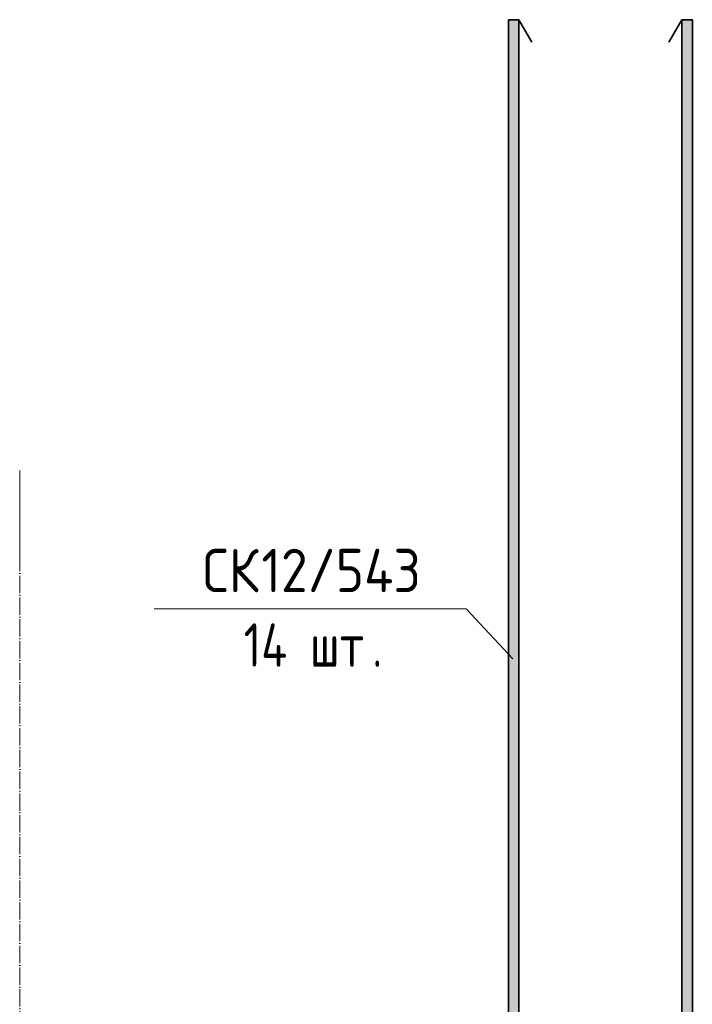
# Model space of a CAD drawing. Header units: millimetres. Extents: x 20745 to 44684, y -2139 to 75713.
# Tile 11 of 28: x 34383 to 35159, y -207 to 928. Entities that reach past the tile are written whole.
import ezdxf

# ---------------------------------------------------------------- set-up
doc = ezdxf.new("R2010")
doc.units = ezdxf.units.MM
doc.linetypes.add('02 Штрихпунктирная _20 мм_', pattern=[25, 20, -2.5, 0, -2.5])
for name, color, linetype, lineweight in [('AA_Vinoska', 7, 'Continuous', 9), ('KR_Armatura_Tonkie', 7, 'Continuous', 20), ('Оси', 7, 'Continuous', 9)]:
    doc.layers.add(name, color=color, linetype=linetype, lineweight=lineweight)
doc.styles.add('ISOCPEUR_2', font='isocpeur.ttf', dxfattribs={"width": 0.9, "height": 50})
doc.styles.add('ISOCPEUR_3', font='isocpeur.ttf', dxfattribs={"width": 0.8, "height": 50})

# ---------------------------------------------------------------- blocks, each defined once
blk = doc.blocks.new('351_Ряд стержней П переменный шаг _НесАрм_РабПлоск_ - Тип 1-3852947-Сечение 2')
at = {"layer": 'KR_Armatura_Tonkie', "lineweight": 35}
for points in [[(24564.1, -1666), (24576.1, -1666), (24575.9, 928), (24564.1, 927.9), (24564.1, -1653.8)], [(24764.1, -1666), (24776.1, -1666), (24775.9, 928), (24764.1, 927.9), (24764.1, -1653.8)], [(24606.1, -1708), (24606.1, -1696), (24598.3, -1695), (24590.4, -1691.4), (24584.5, -1686.7), (24580, -1680.7), (24577.1, -1673.8), (24575.8, -1666), (24564.1, -1666), (24565.7, -1677.4), (24569.7, -1687), (24577, -1696.2), (24585.3, -1702.5), (24595.2, -1706.6), (24605.4, -1707.9)], [(24734.1, -1708), (24745.7, -1706.2), (24755.5, -1702), (24763.8, -1695.7), (24770.4, -1687), (24774.6, -1676.9), (24775.9, -1666), (24764.1, -1666), (24763, -1673.8), (24759.7, -1681.5), (24754.8, -1687.6), (24748.8, -1692.1), (24741.8, -1695), (24734.1, -1696.2), (24734.1, -1708)], [(24705.2, -1708), (24734.1, -1707.8), (24734.1, -1696), (24606.1, -1696.2), (24606.1, -1708), (24690.4, -1708)]]:
    blk.add_hatch(color=256, dxfattribs=at).paths.add_polyline_path(points)
for p, q in [((24564.1, 928), (24564.1, -1666)), ((24576.1, 928), (24564.1, 928)), ((24564.1, 928), (24576.1, 928)), ((24564.1, 928), (24564.1, -1666)), ((24576.1, 928), (24564.1, 928)), ((24564.1, 928), (24576.1, 928)), ((24564.1, 928), (24564.1, -1666)), ((24576.1, 928), (24564.1, 928)), ((24564.1, 928), (24576.1, 928)), ((24564.1, 928), (24564.1, -1666)), ((24576.1, 928), (24564.1, 928)), ((24564.1, 928), (24576.1, 928)), ((24564.1, 928), (24564.1, -1666)), ((24576.1, 928), (24564.1, 928)), ((24564.1, 928), (24576.1, 928)), ((24576.1, -1666), (24576.1, 928)), ((24576.1, 928), (24591.1, 902)), ((24576.1, -1666), (24576.1, 928)), ((24576.1, 928), (24591.1, 902)), ((24576.1, -1666), (24576.1, 928)), ((24576.1, 928), (24591.1, 902)), ((24576.1, -1666), (24576.1, 928)), ((24576.1, 928), (24591.1, 902)), ((24576.1, -1666), (24576.1, 928)), ((24576.1, 928), (24591.1, 902)), ((24764.1, 928), (24749.1, 902)), ((24764.1, 928), (24749.1, 902)), ((24764.1, 928), (24749.1, 902)), ((24764.1, 928), (24749.1, 902)), ((24764.1, 928), (24749.1, 902)), ((24764.1, 928), (24764.1, -1666)), ((24764.1, 928), (24776.1, 928)), ((24776.1, 928), (24764.1, 928)), ((24764.1, 928), (24764.1, -1666)), ((24764.1, 928), (24776.1, 928)), ((24776.1, 928), (24764.1, 928)), ((24764.1, 928), (24764.1, -1666)), ((24764.1, 928), (24776.1, 928)), ((24776.1, 928), (24764.1, 928)), ((24764.1, 928), (24764.1, -1666)), ((24764.1, 928), (24776.1, 928)), ((24776.1, 928), (24764.1, 928)), ((24764.1, 928), (24764.1, -1666)), ((24764.1, 928), (24776.1, 928)), ((24776.1, 928), (24764.1, 928)), ((24776.1, -1666), (24776.1, 928)), ((24776.1, -1666), (24776.1, 928)), ((24776.1, -1666), (24776.1, 928)), ((24776.1, -1666), (24776.1, 928)), ((24776.1, -1666), (24776.1, 928)), ((24734.1, -1696), (24606.1, -1696)), ((24734.1, -1696), (24606.1, -1696)), ((24734.1, -1696), (24606.1, -1696)), ((24734.1, -1696), (24606.1, -1696)), ((24734.1, -1696), (24606.1, -1696)), ((24606.1, -1708), (24734.1, -1708)), ((24606.1, -1708), (24734.1, -1708)), ((24606.1, -1708), (24734.1, -1708)), ((24606.1, -1708), (24734.1, -1708)), ((24606.1, -1708), (24734.1, -1708))]:
    blk.add_line(p, q, dxfattribs=at)
at = {"layer": 'KR_Armatura_Tonkie', "lineweight": 35, "flags": 128}
for points in [[(24564.1, -1666), (24566, -1678.7), (24571.7, -1690.2), (24580.6, -1699.4), (24591.9, -1705.5), (24604.5, -1708), (24606.1, -1708)], [(24564.1, -1666), (24566, -1678.7), (24571.7, -1690.2), (24580.6, -1699.4), (24591.9, -1705.5), (24604.5, -1708), (24606.1, -1708)], [(24564.1, -1666), (24566, -1678.7), (24571.7, -1690.2), (24580.6, -1699.4), (24591.9, -1705.5), (24604.5, -1708), (24606.1, -1708)], [(24564.1, -1666), (24566, -1678.7), (24571.7, -1690.2), (24580.6, -1699.4), (24591.9, -1705.5), (24604.5, -1708), (24606.1, -1708)], [(24564.1, -1666), (24566, -1678.7), (24571.7, -1690.2), (24580.6, -1699.4), (24591.9, -1705.5), (24604.5, -1708), (24606.1, -1708)], [(24606.1, -1696), (24595.4, -1694), (24586.1, -1688.4), (24579.5, -1679.9), (24576.3, -1669.5), (24576.1, -1666)], [(24606.1, -1696), (24595.4, -1694), (24586.1, -1688.4), (24579.5, -1679.9), (24576.3, -1669.5), (24576.1, -1666)], [(24606.1, -1696), (24595.4, -1694), (24586.1, -1688.4), (24579.5, -1679.9), (24576.3, -1669.5), (24576.1, -1666)], [(24606.1, -1696), (24595.4, -1694), (24586.1, -1688.4), (24579.5, -1679.9), (24576.3, -1669.5), (24576.1, -1666)], [(24606.1, -1696), (24595.4, -1694), (24586.1, -1688.4), (24579.5, -1679.9), (24576.3, -1669.5), (24576.1, -1666)], [(24734.1, -1708), (24746.7, -1706), (24758.3, -1700.3), (24767.5, -1691.4), (24773.6, -1680.1), (24776, -1667.5), (24776.1, -1666)], [(24764.1, -1666), (24762.1, -1676.7), (24756.5, -1685.9), (24748, -1692.6), (24737.6, -1695.8), (24734.1, -1696)], [(24734.1, -1708), (24746.7, -1706), (24758.3, -1700.3), (24767.5, -1691.4), (24773.6, -1680.1), (24776, -1667.5), (24776.1, -1666)], [(24764.1, -1666), (24762.1, -1676.7), (24756.5, -1685.9), (24748, -1692.6), (24737.6, -1695.8), (24734.1, -1696)], [(24734.1, -1708), (24746.7, -1706), (24758.3, -1700.3), (24767.5, -1691.4), (24773.6, -1680.1), (24776, -1667.5), (24776.1, -1666)], [(24764.1, -1666), (24762.1, -1676.7), (24756.5, -1685.9), (24748, -1692.6), (24737.6, -1695.8), (24734.1, -1696)], [(24734.1, -1708), (24746.7, -1706), (24758.3, -1700.3), (24767.5, -1691.4), (24773.6, -1680.1), (24776, -1667.5), (24776.1, -1666)], [(24764.1, -1666), (24762.1, -1676.7), (24756.5, -1685.9), (24748, -1692.6), (24737.6, -1695.8), (24734.1, -1696)], [(24734.1, -1708), (24746.7, -1706), (24758.3, -1700.3), (24767.5, -1691.4), (24773.6, -1680.1), (24776, -1667.5), (24776.1, -1666)], [(24764.1, -1666), (24762.1, -1676.7), (24756.5, -1685.9), (24748, -1692.6), (24737.6, -1695.8), (24734.1, -1696)]]:
    blk.add_lwpolyline(points, dxfattribs=at)
blk = doc.blocks.new('042_М_Арматуры - Диам длина поз _ Комментарий-2260297-Сечение 2')
at = {"layer": 'AA_Vinoska'}
blk.add_line((21648.1, -1047.4), (22008.1, -1047.4), dxfattribs=at)

msp = doc.modelspace()

# ---------------------------------------------------------------- linework, layer by layer
at = {"layer": 'AA_Vinoska'}
msp.add_line((34951.9938, 191.1897), (34898.2118, 248.82), dxfattribs=at)
at = {"layer": 'Оси'}
msp.add_line((34382.9948, 308.1089), (34382.9948, 408.1089), dxfattribs=at)
at = {"layer": 'Оси', "linetype": '02 Штрихпунктирная _20 мм_'}
msp.add_line((34382.9948, -1816.4357), (34382.9948, 308.1089), dxfattribs=at)

# ---------------------------------------------------------------- block references
at = {"layer": 'AA_Vinoska'}
msp.add_blockref('042_М_Арматуры - Диам длина поз _ Комментарий-2260297-Сечение 2', (12890.1502, 1296.2383), dxfattribs=at)
at = {"layer": 'KR_Armatura_Tonkie', "lineweight": 35}
msp.add_blockref('351_Ряд стержней П переменный шаг _НесАрм_РабПлоск_ - Тип 1-3852947-Сечение 2', (10382.9331, 0), dxfattribs=at)

# ---------------------------------------------------------------- texts
at = {"layer": 'AA_Vinoska', "char_height": 50, "attachment_point": 1}
for s, insert, width, style in [('СК', (34594.0246, 317.902), 82.253137, 'ISOCPEUR_2'), ('12/543', (34661.8903, 317.902), 226.556887, 'ISOCPEUR_2'), ('14 ', (34641.5246, 231.921), 92.3544, 'ISOCPEUR_3'), ('\\fISOCPEUR|b0|i0|c204|p34|;\\W.8;.', (34789.6913, 231.921), 14.1097, 'ISOCPEUR_3'), ('шт', (34717.7246, 231.921), 87.2236, 'ISOCPEUR_3')]:
    msp.add_mtext(s, dxfattribs=dict(at, insert=insert, width=width, style=style))

doc.saveas('drawing.dxf')
